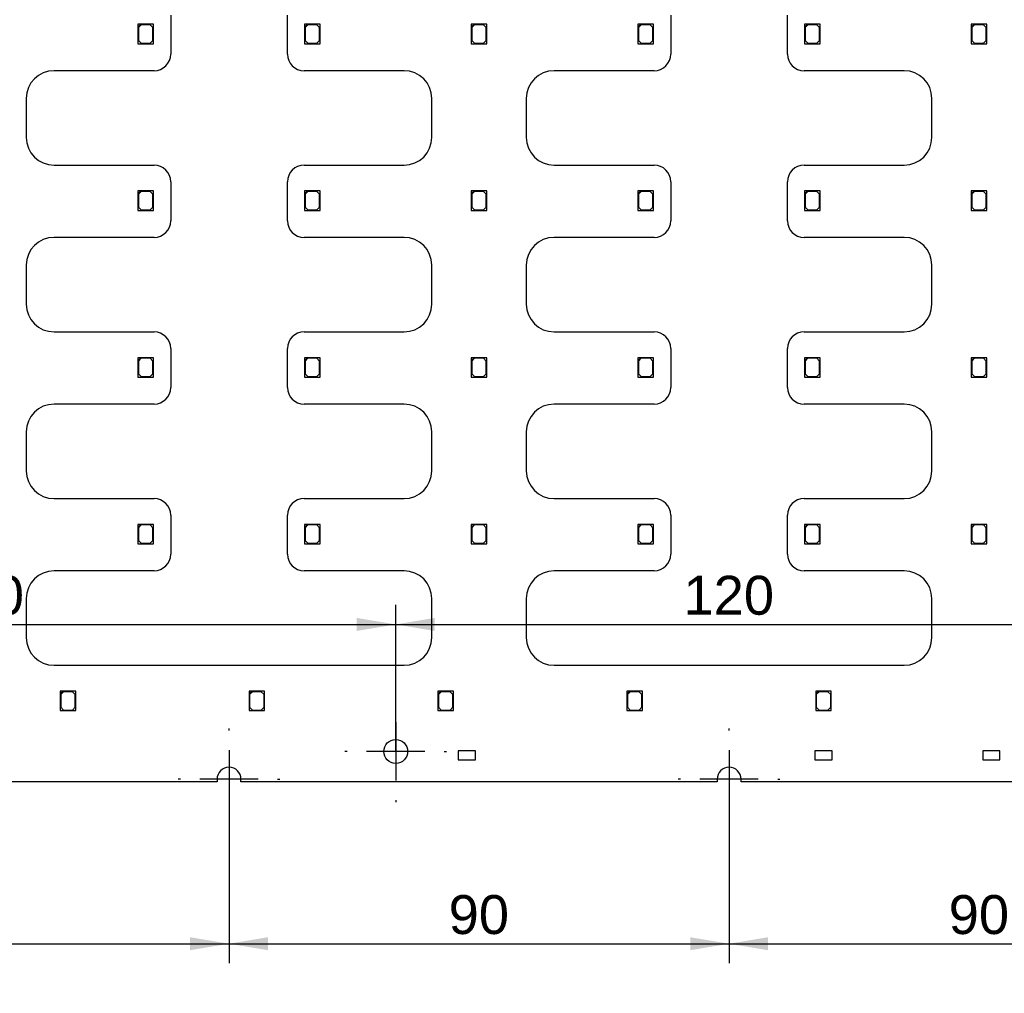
# Model space of a CAD drawing. Header units: millimetres. Extents: x 16 to 406, y 5 to 285.
# Tile 6 of 14: x 125 to 214, y 111 to 198. Entities that reach past the tile are written whole.
import ezdxf
from ezdxf.enums import TextEntityAlignment as Align
from ezdxf.lldxf.tags import DXFTag

# ---------------------------------------------------------------- set-up
doc = ezdxf.new("R2010")
doc.units = ezdxf.units.MM
doc.layers.add('Default', color=7, linetype='Continuous')
doc.layers.add('RECLED_519X261MM', color=7, linetype='Continuous')
doc.styles.add('SEACAD_Arial', font='arial.ttf')
tags = doc.linetypes.add('CENTER2', pattern=[28.575, 19.05, -3.175, 3.175, -3.175]).pattern_tags.tags
tags[10:11] = [DXFTag(74, 4), DXFTag(75, 0), DXFTag(340, '0'), DXFTag(46, 0.0), DXFTag(50, 0.0), DXFTag(44, 0.0), DXFTag(45, 0.0)]
tags[8:9] = [DXFTag(74, 4), DXFTag(75, 0), DXFTag(340, '0'), DXFTag(46, 0.0), DXFTag(50, 0.0), DXFTag(44, 0.0), DXFTag(45, 0.0)]
tags[6:7] = [DXFTag(74, 4), DXFTag(75, 0), DXFTag(340, '0'), DXFTag(46, 0.0), DXFTag(50, 0.0), DXFTag(44, 0.0), DXFTag(45, 0.0)]
tags[4:5] = [DXFTag(74, 4), DXFTag(75, 0), DXFTag(340, '0'), DXFTag(46, 0.0), DXFTag(50, 0.0), DXFTag(44, 0.0), DXFTag(45, 0.0)]
doc.dimstyles.new('ISO', dxfattribs={"dimtxt": 3.5, "dimasz": 3.5, "dimexe": 1.75, "dimexo": 0, "dimgap": 0.875, "dimtad": 1, "dimlfac": 2, "dimtxsty": 'SEACAD_Arial', "dimblk1": '_SE_FILLED', "dimblk2": '_SE_FILLED', "dimsah": 1, "dimcen": 1.75, "dimadec": 0, "dimazin": 0, "dimtfac": 0.5, "dimtdec": 3, "dimtmove": 0, "dimatfit": 3, "dimfxl": 1, "dimarcsym": 0})

# ---------------------------------------------------------------- blocks, each defined once
blk = doc.blocks.new('SEANNOT_GROUP10')
at = {"layer": 'Default', "color": 7, "linetype": 'CENTER2'}
for p, q in [((188.856, 134.44), (188.856, 134.64)), ((188.856, 132.69), (188.856, 127.44)), ((184.481, 130.065), (184.281, 130.065)), ((191.481, 130.065), (186.231, 130.065)), ((193.231, 130.065), (193.431, 130.065)), ((188.856, 125.69), (188.856, 125.49))]:
    blk.add_line(p, q, dxfattribs=at)
blk = doc.blocks.new('SEANNOT_GROUP11')
at = {"layer": 'Default', "color": 7, "linetype": 'CENTER2'}
for p, q in [((158.856, 136.94), (158.856, 137.14)), ((158.856, 135.19), (158.856, 129.94)), ((154.481, 132.565), (154.281, 132.565)), ((161.481, 132.565), (156.231, 132.565)), ((163.231, 132.565), (163.431, 132.565)), ((158.856, 128.19), (158.856, 127.99))]:
    blk.add_line(p, q, dxfattribs=at)
blk = doc.blocks.new('SEANNOT_GROUP12')
at = {"layer": 'Default', "color": 7, "linetype": 'CENTER2'}
for p, q in [((143.856, 134.44), (143.856, 134.64)), ((143.856, 132.69), (143.856, 127.44)), ((139.481, 130.065), (139.281, 130.065)), ((146.481, 130.065), (141.231, 130.065)), ((148.231, 130.065), (148.431, 130.065)), ((143.856, 125.69), (143.856, 125.49))]:
    blk.add_line(p, q, dxfattribs=at)
blk = doc.blocks.new('SE')
at = {"layer": 'RECLED_519X261MM', "color": 7, "linetype": 'Continuous'}
for p, q in [((138.606, 198.814), (138.606, 195.315)), ((149.106, 195.315), (149.106, 198.814)), ((183.606, 198.814), (183.606, 195.315)), ((194.106, 195.315), (194.106, 198.814)), ((135.906, 197.99), (135.656, 197.99)), ((135.656, 197.99), (135.656, 197.74)), ((135.656, 197.74), (135.906, 197.99)), ((135.656, 197.74), (135.656, 196.24)), ((135.956, 197.94), (135.706, 197.69)), ((135.706, 197.69), (135.706, 196.54)), ((137.056, 197.99), (135.906, 197.99)), ((136.756, 197.94), (135.956, 197.94)), ((137.006, 197.69), (136.756, 197.94)), ((137.006, 196.54), (137.006, 197.69)), ((137.056, 196.24), (137.056, 197.99)), ((150.906, 197.99), (150.656, 197.99)), ((150.656, 197.99), (150.656, 197.74)), ((150.656, 197.74), (150.906, 197.99)), ((150.656, 197.74), (150.656, 196.24)), ((150.956, 197.94), (150.706, 197.69)), ((150.706, 197.69), (150.706, 196.54)), ((152.056, 197.99), (150.906, 197.99)), ((151.756, 197.94), (150.956, 197.94)), ((152.006, 197.69), (151.756, 197.94)), ((152.006, 196.54), (152.006, 197.69)), ((152.056, 196.24), (152.056, 197.99)), ((165.906, 197.99), (165.656, 197.99)), ((165.656, 197.99), (165.656, 197.74)), ((165.656, 197.74), (165.906, 197.99)), ((165.656, 197.74), (165.656, 196.24)), ((165.956, 197.94), (165.706, 197.69)), ((165.706, 197.69), (165.706, 196.54)), ((167.056, 197.99), (165.906, 197.99)), ((166.756, 197.94), (165.956, 197.94)), ((167.006, 197.69), (166.756, 197.94)), ((167.006, 196.54), (167.006, 197.69)), ((167.056, 196.24), (167.056, 197.99)), ((180.906, 197.99), (180.656, 197.99)), ((180.656, 197.99), (180.656, 197.74)), ((180.656, 197.74), (180.906, 197.99)), ((180.656, 197.74), (180.656, 196.24)), ((180.956, 197.94), (180.706, 197.69)), ((180.706, 197.69), (180.706, 196.54)), ((182.056, 197.99), (180.906, 197.99)), ((181.756, 197.94), (180.956, 197.94)), ((182.006, 197.69), (181.756, 197.94)), ((182.006, 196.54), (182.006, 197.69)), ((182.056, 196.24), (182.056, 197.99)), ((195.906, 197.99), (195.656, 197.99)), ((195.656, 197.99), (195.656, 197.74)), ((195.656, 197.74), (195.906, 197.99)), ((195.656, 197.74), (195.656, 196.24)), ((195.956, 197.94), (195.706, 197.69)), ((195.706, 197.69), (195.706, 196.54)), ((197.056, 197.99), (195.906, 197.99)), ((196.756, 197.94), (195.956, 197.94)), ((197.006, 197.69), (196.756, 197.94)), ((197.006, 196.54), (197.006, 197.69)), ((197.056, 196.24), (197.056, 197.99)), ((210.906, 197.99), (210.656, 197.99)), ((210.656, 197.99), (210.656, 197.74)), ((210.656, 197.74), (210.906, 197.99)), ((210.656, 197.74), (210.656, 196.24)), ((210.956, 197.94), (210.706, 197.69)), ((210.706, 197.69), (210.706, 196.54)), ((212.056, 197.99), (210.906, 197.99)), ((211.756, 197.94), (210.956, 197.94)), ((212.006, 197.69), (211.756, 197.94)), ((212.006, 196.54), (212.006, 197.69)), ((212.056, 196.24), (212.056, 197.99)), ((135.656, 196.24), (137.056, 196.24)), ((135.706, 196.54), (135.956, 196.29)), ((135.956, 196.29), (136.756, 196.29)), ((136.756, 196.29), (137.006, 196.54)), ((150.656, 196.24), (152.056, 196.24)), ((150.706, 196.54), (150.956, 196.29)), ((150.956, 196.29), (151.756, 196.29)), ((151.756, 196.29), (152.006, 196.54)), ((165.656, 196.24), (167.056, 196.24)), ((165.706, 196.54), (165.956, 196.29)), ((165.956, 196.29), (166.756, 196.29)), ((166.756, 196.29), (167.006, 196.54)), ((180.656, 196.24), (182.056, 196.24)), ((180.706, 196.54), (180.956, 196.29)), ((180.956, 196.29), (181.756, 196.29)), ((181.756, 196.29), (182.006, 196.54)), ((195.656, 196.24), (197.056, 196.24)), ((195.706, 196.54), (195.956, 196.29)), ((195.956, 196.29), (196.756, 196.29)), ((196.756, 196.29), (197.006, 196.54)), ((210.656, 196.24), (212.056, 196.24)), ((210.706, 196.54), (210.956, 196.29)), ((210.956, 196.29), (211.756, 196.29)), ((211.756, 196.29), (212.006, 196.54)), ((137.105, 193.815), (128.106, 193.815)), ((159.606, 193.815), (150.607, 193.815)), ((182.105, 193.815), (173.106, 193.815)), ((204.606, 193.815), (195.607, 193.815)), ((125.606, 191.315), (125.606, 187.815)), ((162.106, 187.815), (162.106, 191.315)), ((170.606, 191.315), (170.606, 187.815)), ((207.106, 187.815), (207.106, 191.315)), ((128.106, 185.315), (137.105, 185.315)), ((150.607, 185.315), (159.606, 185.315)), ((173.106, 185.315), (182.105, 185.315)), ((195.607, 185.315), (204.606, 185.315)), ((138.606, 183.814), (138.606, 180.315)), ((149.106, 180.315), (149.106, 183.814)), ((183.606, 183.814), (183.606, 180.315)), ((194.106, 180.315), (194.106, 183.814)), ((135.906, 182.99), (135.656, 182.99)), ((135.656, 182.99), (135.656, 182.74)), ((135.656, 182.74), (135.906, 182.99)), ((135.656, 182.74), (135.656, 181.24)), ((135.956, 182.94), (135.706, 182.69)), ((135.706, 182.69), (135.706, 181.54)), ((137.056, 182.99), (135.906, 182.99)), ((136.756, 182.94), (135.956, 182.94)), ((137.006, 182.69), (136.756, 182.94)), ((137.006, 181.54), (137.006, 182.69)), ((137.056, 181.24), (137.056, 182.99)), ((150.906, 182.99), (150.656, 182.99)), ((150.656, 182.99), (150.656, 182.74)), ((150.656, 182.74), (150.906, 182.99)), ((150.656, 182.74), (150.656, 181.24)), ((150.956, 182.94), (150.706, 182.69)), ((150.706, 182.69), (150.706, 181.54)), ((152.056, 182.99), (150.906, 182.99)), ((151.756, 182.94), (150.956, 182.94)), ((152.006, 182.69), (151.756, 182.94)), ((152.006, 181.54), (152.006, 182.69)), ((152.056, 181.24), (152.056, 182.99)), ((165.906, 182.99), (165.656, 182.99)), ((165.656, 182.99), (165.656, 182.74)), ((165.656, 182.74), (165.906, 182.99)), ((165.656, 182.74), (165.656, 181.24)), ((165.956, 182.94), (165.706, 182.69)), ((165.706, 182.69), (165.706, 181.54)), ((167.056, 182.99), (165.906, 182.99)), ((166.756, 182.94), (165.956, 182.94)), ((167.006, 182.69), (166.756, 182.94)), ((167.006, 181.54), (167.006, 182.69)), ((167.056, 181.24), (167.056, 182.99)), ((180.906, 182.99), (180.656, 182.99)), ((180.656, 182.99), (180.656, 182.74)), ((180.656, 182.74), (180.906, 182.99)), ((180.656, 182.74), (180.656, 181.24)), ((180.956, 182.94), (180.706, 182.69)), ((180.706, 182.69), (180.706, 181.54)), ((182.056, 182.99), (180.906, 182.99)), ((181.756, 182.94), (180.956, 182.94)), ((182.006, 182.69), (181.756, 182.94)), ((182.006, 181.54), (182.006, 182.69)), ((182.056, 181.24), (182.056, 182.99)), ((195.906, 182.99), (195.656, 182.99)), ((195.656, 182.99), (195.656, 182.74)), ((195.656, 182.74), (195.906, 182.99)), ((195.656, 182.74), (195.656, 181.24)), ((195.956, 182.94), (195.706, 182.69)), ((195.706, 182.69), (195.706, 181.54)), ((197.056, 182.99), (195.906, 182.99)), ((196.756, 182.94), (195.956, 182.94)), ((197.006, 182.69), (196.756, 182.94)), ((197.006, 181.54), (197.006, 182.69)), ((197.056, 181.24), (197.056, 182.99)), ((210.906, 182.99), (210.656, 182.99)), ((210.656, 182.99), (210.656, 182.74)), ((210.656, 182.74), (210.906, 182.99)), ((210.656, 182.74), (210.656, 181.24)), ((210.956, 182.94), (210.706, 182.69)), ((210.706, 182.69), (210.706, 181.54)), ((212.056, 182.99), (210.906, 182.99)), ((211.756, 182.94), (210.956, 182.94)), ((212.006, 182.69), (211.756, 182.94)), ((212.006, 181.54), (212.006, 182.69)), ((212.056, 181.24), (212.056, 182.99)), ((135.656, 181.24), (137.056, 181.24)), ((135.706, 181.54), (135.956, 181.29)), ((135.956, 181.29), (136.756, 181.29)), ((136.756, 181.29), (137.006, 181.54)), ((150.656, 181.24), (152.056, 181.24)), ((150.706, 181.54), (150.956, 181.29)), ((150.956, 181.29), (151.756, 181.29)), ((151.756, 181.29), (152.006, 181.54)), ((165.656, 181.24), (167.056, 181.24)), ((165.706, 181.54), (165.956, 181.29)), ((165.956, 181.29), (166.756, 181.29)), ((166.756, 181.29), (167.006, 181.54)), ((180.656, 181.24), (182.056, 181.24)), ((180.706, 181.54), (180.956, 181.29)), ((180.956, 181.29), (181.756, 181.29)), ((181.756, 181.29), (182.006, 181.54)), ((195.656, 181.24), (197.056, 181.24)), ((195.706, 181.54), (195.956, 181.29)), ((195.956, 181.29), (196.756, 181.29)), ((196.756, 181.29), (197.006, 181.54)), ((210.656, 181.24), (212.056, 181.24)), ((210.706, 181.54), (210.956, 181.29)), ((210.956, 181.29), (211.756, 181.29)), ((211.756, 181.29), (212.006, 181.54)), ((137.105, 178.815), (128.106, 178.815)), ((159.606, 178.815), (150.607, 178.815)), ((182.105, 178.815), (173.106, 178.815)), ((204.606, 178.815), (195.607, 178.815)), ((125.606, 176.315), (125.606, 172.815)), ((162.106, 172.815), (162.106, 176.315)), ((170.606, 176.315), (170.606, 172.815)), ((207.106, 172.815), (207.106, 176.315)), ((128.106, 170.315), (137.105, 170.315)), ((150.607, 170.315), (159.606, 170.315)), ((173.106, 170.315), (182.105, 170.315)), ((195.607, 170.315), (204.606, 170.315)), ((138.606, 168.814), (138.606, 165.315)), ((149.106, 165.315), (149.106, 168.814)), ((183.606, 168.814), (183.606, 165.315)), ((194.106, 165.315), (194.106, 168.814)), ((135.906, 167.99), (135.656, 167.99)), ((135.656, 167.99), (135.656, 167.74)), ((135.656, 167.74), (135.906, 167.99)), ((135.656, 167.74), (135.656, 166.24)), ((135.956, 167.94), (135.706, 167.69)), ((135.706, 167.69), (135.706, 166.54)), ((137.056, 167.99), (135.906, 167.99)), ((136.756, 167.94), (135.956, 167.94)), ((137.006, 167.69), (136.756, 167.94)), ((137.006, 166.54), (137.006, 167.69)), ((137.056, 166.24), (137.056, 167.99)), ((150.906, 167.99), (150.656, 167.99)), ((150.656, 167.99), (150.656, 167.74)), ((150.656, 167.74), (150.906, 167.99)), ((150.656, 167.74), (150.656, 166.24)), ((150.956, 167.94), (150.706, 167.69)), ((150.706, 167.69), (150.706, 166.54)), ((152.056, 167.99), (150.906, 167.99)), ((151.756, 167.94), (150.956, 167.94)), ((152.006, 167.69), (151.756, 167.94)), ((152.006, 166.54), (152.006, 167.69)), ((152.056, 166.24), (152.056, 167.99)), ((165.906, 167.99), (165.656, 167.99)), ((165.656, 167.99), (165.656, 167.74)), ((165.656, 167.74), (165.906, 167.99)), ((165.656, 167.74), (165.656, 166.24)), ((165.956, 167.94), (165.706, 167.69)), ((165.706, 167.69), (165.706, 166.54)), ((167.056, 167.99), (165.906, 167.99)), ((166.756, 167.94), (165.956, 167.94)), ((167.006, 167.69), (166.756, 167.94)), ((167.006, 166.54), (167.006, 167.69)), ((167.056, 166.24), (167.056, 167.99)), ((180.906, 167.99), (180.656, 167.99)), ((180.656, 167.99), (180.656, 167.74)), ((180.656, 167.74), (180.906, 167.99)), ((180.656, 167.74), (180.656, 166.24)), ((180.956, 167.94), (180.706, 167.69)), ((180.706, 167.69), (180.706, 166.54)), ((182.056, 167.99), (180.906, 167.99)), ((181.756, 167.94), (180.956, 167.94)), ((182.006, 167.69), (181.756, 167.94)), ((182.006, 166.54), (182.006, 167.69)), ((182.056, 166.24), (182.056, 167.99)), ((195.906, 167.99), (195.656, 167.99)), ((195.656, 167.99), (195.656, 167.74)), ((195.656, 167.74), (195.906, 167.99)), ((195.656, 167.74), (195.656, 166.24)), ((195.956, 167.94), (195.706, 167.69)), ((195.706, 167.69), (195.706, 166.54)), ((197.056, 167.99), (195.906, 167.99)), ((196.756, 167.94), (195.956, 167.94)), ((197.006, 167.69), (196.756, 167.94)), ((197.006, 166.54), (197.006, 167.69)), ((197.056, 166.24), (197.056, 167.99)), ((210.906, 167.99), (210.656, 167.99)), ((210.656, 167.99), (210.656, 167.74)), ((210.656, 167.74), (210.906, 167.99)), ((210.656, 167.74), (210.656, 166.24)), ((210.956, 167.94), (210.706, 167.69)), ((210.706, 167.69), (210.706, 166.54)), ((212.056, 167.99), (210.906, 167.99)), ((211.756, 167.94), (210.956, 167.94)), ((212.006, 167.69), (211.756, 167.94)), ((212.006, 166.54), (212.006, 167.69)), ((212.056, 166.24), (212.056, 167.99)), ((135.656, 166.24), (137.056, 166.24)), ((135.706, 166.54), (135.956, 166.29)), ((135.956, 166.29), (136.756, 166.29)), ((136.756, 166.29), (137.006, 166.54)), ((150.656, 166.24), (152.056, 166.24)), ((150.706, 166.54), (150.956, 166.29)), ((150.956, 166.29), (151.756, 166.29)), ((151.756, 166.29), (152.006, 166.54)), ((165.656, 166.24), (167.056, 166.24)), ((165.706, 166.54), (165.956, 166.29)), ((165.956, 166.29), (166.756, 166.29)), ((166.756, 166.29), (167.006, 166.54)), ((180.656, 166.24), (182.056, 166.24)), ((180.706, 166.54), (180.956, 166.29)), ((180.956, 166.29), (181.756, 166.29)), ((181.756, 166.29), (182.006, 166.54)), ((195.656, 166.24), (197.056, 166.24)), ((195.706, 166.54), (195.956, 166.29)), ((195.956, 166.29), (196.756, 166.29)), ((196.756, 166.29), (197.006, 166.54)), ((210.656, 166.24), (212.056, 166.24)), ((210.706, 166.54), (210.956, 166.29)), ((210.956, 166.29), (211.756, 166.29)), ((211.756, 166.29), (212.006, 166.54)), ((137.105, 163.815), (128.106, 163.815)), ((159.606, 163.815), (150.607, 163.815)), ((182.105, 163.815), (173.106, 163.815)), ((204.606, 163.815), (195.607, 163.815)), ((125.606, 161.315), (125.606, 157.815)), ((162.106, 157.815), (162.106, 161.315)), ((170.606, 161.315), (170.606, 157.815)), ((207.106, 157.815), (207.106, 161.315)), ((128.106, 155.315), (137.105, 155.315)), ((150.607, 155.315), (159.606, 155.315)), ((173.106, 155.315), (182.105, 155.315)), ((195.607, 155.315), (204.606, 155.315)), ((138.606, 153.814), (138.606, 150.315)), ((149.106, 150.315), (149.106, 153.814)), ((183.606, 153.814), (183.606, 150.315)), ((194.106, 150.315), (194.106, 153.814)), ((135.906, 152.99), (135.656, 152.99)), ((135.656, 152.99), (135.656, 152.74)), ((135.656, 152.74), (135.906, 152.99)), ((135.656, 152.74), (135.656, 151.24)), ((135.956, 152.94), (135.706, 152.69)), ((135.706, 152.69), (135.706, 151.54)), ((137.056, 152.99), (135.906, 152.99)), ((136.756, 152.94), (135.956, 152.94)), ((137.006, 152.69), (136.756, 152.94)), ((137.006, 151.54), (137.006, 152.69)), ((137.056, 151.24), (137.056, 152.99)), ((150.906, 152.99), (150.656, 152.99)), ((150.656, 152.99), (150.656, 152.74)), ((150.656, 152.74), (150.906, 152.99)), ((150.656, 152.74), (150.656, 151.24)), ((150.956, 152.94), (150.706, 152.69)), ((150.706, 152.69), (150.706, 151.54)), ((152.056, 152.99), (150.906, 152.99)), ((151.756, 152.94), (150.956, 152.94)), ((152.006, 152.69), (151.756, 152.94)), ((152.006, 151.54), (152.006, 152.69)), ((152.056, 151.24), (152.056, 152.99)), ((165.906, 152.99), (165.656, 152.99)), ((165.656, 152.99), (165.656, 152.74)), ((165.656, 152.74), (165.906, 152.99)), ((165.656, 152.74), (165.656, 151.24)), ((165.956, 152.94), (165.706, 152.69)), ((165.706, 152.69), (165.706, 151.54)), ((167.056, 152.99), (165.906, 152.99)), ((166.756, 152.94), (165.956, 152.94)), ((167.006, 152.69), (166.756, 152.94)), ((167.006, 151.54), (167.006, 152.69)), ((167.056, 151.24), (167.056, 152.99)), ((180.906, 152.99), (180.656, 152.99)), ((180.656, 152.99), (180.656, 152.74)), ((180.656, 152.74), (180.906, 152.99)), ((180.656, 152.74), (180.656, 151.24)), ((180.956, 152.94), (180.706, 152.69)), ((180.706, 152.69), (180.706, 151.54)), ((182.056, 152.99), (180.906, 152.99)), ((181.756, 152.94), (180.956, 152.94)), ((182.006, 152.69), (181.756, 152.94)), ((182.006, 151.54), (182.006, 152.69)), ((182.056, 151.24), (182.056, 152.99)), ((195.906, 152.99), (195.656, 152.99)), ((195.656, 152.99), (195.656, 152.74)), ((195.656, 152.74), (195.906, 152.99)), ((195.656, 152.74), (195.656, 151.24)), ((195.956, 152.94), (195.706, 152.69)), ((195.706, 152.69), (195.706, 151.54)), ((197.056, 152.99), (195.906, 152.99)), ((196.756, 152.94), (195.956, 152.94)), ((197.006, 152.69), (196.756, 152.94)), ((197.006, 151.54), (197.006, 152.69)), ((197.056, 151.24), (197.056, 152.99)), ((210.906, 152.99), (210.656, 152.99)), ((210.656, 152.99), (210.656, 152.74)), ((210.656, 152.74), (210.906, 152.99)), ((210.656, 152.74), (210.656, 151.24)), ((210.956, 152.94), (210.706, 152.69)), ((210.706, 152.69), (210.706, 151.54)), ((212.056, 152.99), (210.906, 152.99)), ((211.756, 152.94), (210.956, 152.94)), ((212.006, 152.69), (211.756, 152.94)), ((212.006, 151.54), (212.006, 152.69)), ((212.056, 151.24), (212.056, 152.99)), ((135.706, 151.54), (135.956, 151.29)), ((136.756, 151.29), (137.006, 151.54)), ((150.706, 151.54), (150.956, 151.29)), ((151.756, 151.29), (152.006, 151.54)), ((165.706, 151.54), (165.956, 151.29)), ((166.756, 151.29), (167.006, 151.54)), ((180.706, 151.54), (180.956, 151.29)), ((181.756, 151.29), (182.006, 151.54)), ((195.706, 151.54), (195.956, 151.29)), ((196.756, 151.29), (197.006, 151.54)), ((210.706, 151.54), (210.956, 151.29)), ((211.756, 151.29), (212.006, 151.54)), ((135.656, 151.24), (137.056, 151.24)), ((135.956, 151.29), (136.756, 151.29)), ((150.656, 151.24), (152.056, 151.24)), ((150.956, 151.29), (151.756, 151.29)), ((165.656, 151.24), (167.056, 151.24)), ((165.956, 151.29), (166.756, 151.29)), ((180.656, 151.24), (182.056, 151.24)), ((180.956, 151.29), (181.756, 151.29)), ((195.656, 151.24), (197.056, 151.24)), ((195.956, 151.29), (196.756, 151.29)), ((210.656, 151.24), (212.056, 151.24)), ((210.956, 151.29), (211.756, 151.29)), ((137.105, 148.815), (128.106, 148.815)), ((159.606, 148.815), (150.607, 148.815)), ((182.105, 148.815), (173.106, 148.815)), ((204.606, 148.815), (195.607, 148.815)), ((125.606, 146.315), (125.606, 142.815)), ((162.106, 142.815), (162.106, 146.315)), ((170.606, 146.315), (170.606, 142.815)), ((207.106, 142.815), (207.106, 146.315)), ((128.106, 140.315), (159.606, 140.315)), ((173.106, 140.315), (204.606, 140.315)), ((128.906, 137.99), (128.656, 137.99)), ((128.656, 137.99), (128.656, 137.74)), ((128.656, 137.74), (128.906, 137.99)), ((128.656, 137.74), (128.656, 136.24)), ((128.956, 137.94), (128.706, 137.69)), ((128.706, 137.69), (128.706, 136.54)), ((130.056, 137.99), (128.906, 137.99)), ((129.756, 137.94), (128.956, 137.94)), ((130.006, 137.69), (129.756, 137.94)), ((130.006, 136.54), (130.006, 137.69)), ((130.056, 136.24), (130.056, 137.99)), ((145.906, 137.99), (145.656, 137.99)), ((145.656, 137.99), (145.656, 137.74)), ((145.656, 137.74), (145.906, 137.99)), ((145.656, 137.74), (145.656, 136.24)), ((145.956, 137.94), (145.706, 137.69)), ((145.706, 137.69), (145.706, 136.54)), ((147.056, 137.99), (145.906, 137.99)), ((146.756, 137.94), (145.956, 137.94)), ((147.006, 137.69), (146.756, 137.94)), ((147.006, 136.54), (147.006, 137.69)), ((147.056, 136.24), (147.056, 137.99)), ((162.906, 137.99), (162.656, 137.99)), ((162.656, 137.99), (162.656, 137.74)), ((162.656, 137.74), (162.906, 137.99)), ((162.656, 137.74), (162.656, 136.24)), ((162.956, 137.94), (162.706, 137.69)), ((162.706, 137.69), (162.706, 136.54)), ((164.056, 137.99), (162.906, 137.99)), ((163.756, 137.94), (162.956, 137.94)), ((164.006, 137.69), (163.756, 137.94)), ((164.006, 136.54), (164.006, 137.69)), ((164.056, 136.24), (164.056, 137.99)), ((179.906, 137.99), (179.656, 137.99)), ((179.656, 137.99), (179.656, 137.74)), ((179.656, 137.74), (179.906, 137.99)), ((179.656, 137.74), (179.656, 136.24)), ((179.956, 137.94), (179.706, 137.69)), ((179.706, 137.69), (179.706, 136.54)), ((181.056, 137.99), (179.906, 137.99)), ((180.756, 137.94), (179.956, 137.94)), ((181.006, 137.69), (180.756, 137.94)), ((181.006, 136.54), (181.006, 137.69)), ((181.056, 136.24), (181.056, 137.99)), ((196.906, 137.99), (196.656, 137.99)), ((196.656, 137.99), (196.656, 137.74)), ((196.656, 137.74), (196.906, 137.99)), ((196.656, 137.74), (196.656, 136.24)), ((196.956, 137.94), (196.706, 137.69)), ((196.706, 137.69), (196.706, 136.54)), ((198.056, 137.99), (196.906, 137.99)), ((197.756, 137.94), (196.956, 137.94)), ((198.006, 137.69), (197.756, 137.94)), ((198.006, 136.54), (198.006, 137.69)), ((198.056, 136.24), (198.056, 137.99)), ((128.706, 136.54), (128.956, 136.29)), ((129.756, 136.29), (130.006, 136.54)), ((145.706, 136.54), (145.956, 136.29)), ((146.756, 136.29), (147.006, 136.54)), ((162.706, 136.54), (162.956, 136.29)), ((163.756, 136.29), (164.006, 136.54)), ((179.706, 136.54), (179.956, 136.29)), ((180.756, 136.29), (181.006, 136.54)), ((196.706, 136.54), (196.956, 136.29)), ((197.756, 136.29), (198.006, 136.54)), ((128.656, 136.24), (130.056, 136.24)), ((128.956, 136.29), (129.756, 136.29)), ((145.656, 136.24), (147.056, 136.24)), ((145.956, 136.29), (146.756, 136.29)), ((162.656, 136.24), (164.056, 136.24)), ((162.956, 136.29), (163.756, 136.29)), ((179.656, 136.24), (181.056, 136.24)), ((179.956, 136.29), (180.756, 136.29)), ((196.656, 136.24), (198.056, 136.24)), ((196.956, 136.29), (197.756, 136.29)), ((166.031, 132.615), (164.481, 132.615)), ((164.481, 132.615), (164.481, 131.815)), ((166.031, 131.815), (166.031, 132.615)), ((198.131, 132.615), (196.581, 132.615)), ((196.581, 132.615), (196.581, 131.815)), ((198.131, 131.815), (198.131, 132.615)), ((213.231, 132.615), (211.681, 132.615)), ((211.681, 132.615), (211.681, 131.815)), ((213.231, 131.815), (213.231, 132.615)), ((164.481, 131.815), (166.031, 131.815)), ((196.581, 131.815), (198.131, 131.815)), ((211.681, 131.815), (213.231, 131.815)), ((142.781, 129.815), (99.931, 129.815)), ((142.781, 130.065), (142.781, 129.815)), ((144.931, 129.815), (144.931, 130.065)), ((187.781, 129.815), (144.931, 129.815)), ((187.781, 130.065), (187.781, 129.815)), ((189.931, 129.815), (189.931, 130.065)), ((232.781, 129.815), (189.931, 129.815))]:
    blk.add_line(p, q, dxfattribs=at)
blk.add_circle((158.856, 132.565), 1.075, dxfattribs=at)
for centre, radius, start, end in [((137.105, 195.315), 1.501, 270, 0), ((150.607, 195.315), 1.501, 180, 270), ((182.105, 195.315), 1.501, 270, 0), ((195.607, 195.315), 1.501, 180, 270), ((128.106, 191.315), 2.5, 90, 180), ((159.606, 191.315), 2.5, 0, 90), ((173.106, 191.315), 2.5, 90, 180), ((204.606, 191.315), 2.5, 0, 90), ((128.106, 187.815), 2.5, 180, 270), ((159.606, 187.815), 2.5, 270, 0), ((173.106, 187.815), 2.5, 180, 270), ((204.606, 187.815), 2.5, 270, 0), ((137.105, 183.814), 1.501, 0, 90), ((150.607, 183.814), 1.501, 90, 180), ((182.105, 183.814), 1.501, 0, 90), ((195.607, 183.814), 1.501, 90, 180), ((137.105, 180.315), 1.501, 270, 0), ((150.607, 180.315), 1.501, 180, 270), ((182.105, 180.315), 1.501, 270, 0), ((195.607, 180.315), 1.501, 180, 270), ((128.106, 176.315), 2.5, 90, 180), ((159.606, 176.315), 2.5, 0, 90), ((173.106, 176.315), 2.5, 90, 180), ((204.606, 176.315), 2.5, 0, 90), ((128.106, 172.815), 2.5, 180, 270), ((159.606, 172.815), 2.5, 270, 0), ((173.106, 172.815), 2.5, 180, 270), ((204.606, 172.815), 2.5, 270, 0), ((137.105, 168.814), 1.501, 0, 90), ((150.607, 168.814), 1.501, 90, 180), ((182.105, 168.814), 1.501, 0, 90), ((195.607, 168.814), 1.501, 90, 180), ((137.105, 165.315), 1.501, 270, 0), ((150.607, 165.315), 1.501, 180, 270), ((182.105, 165.315), 1.501, 270, 0), ((195.607, 165.315), 1.501, 180, 270), ((128.106, 161.315), 2.5, 90, 180), ((159.606, 161.315), 2.5, 0, 90), ((173.106, 161.315), 2.5, 90, 180), ((204.606, 161.315), 2.5, 0, 90), ((128.106, 157.815), 2.5, 180, 270), ((159.606, 157.815), 2.5, 270, 0), ((173.106, 157.815), 2.5, 180, 270), ((204.606, 157.815), 2.5, 270, 0), ((137.105, 153.814), 1.501, 0, 90), ((150.607, 153.814), 1.501, 90, 180), ((182.105, 153.814), 1.501, 0, 90), ((195.607, 153.814), 1.501, 90, 180), ((137.105, 150.315), 1.501, 270, 0), ((150.607, 150.315), 1.501, 180, 270), ((182.105, 150.315), 1.501, 270, 0), ((195.607, 150.315), 1.501, 180, 270), ((128.106, 146.315), 2.5, 90, 180), ((159.606, 146.315), 2.5, 0, 90), ((173.106, 146.315), 2.5, 90, 180), ((204.606, 146.315), 2.5, 0, 90), ((128.106, 142.815), 2.5, 180, 270), ((159.606, 142.815), 2.5, 270, 0), ((173.106, 142.815), 2.5, 180, 270), ((204.606, 142.815), 2.5, 270, 0), ((143.856, 130.065), 1.075, 0, 180), ((188.856, 130.065), 1.075, 0, 180)]:
    blk.add_arc(centre, radius, start, end, dxfattribs=at)
blk = doc.blocks.new('DMBLK7')
at = {"layer": 'Default', "linetype": 'Continuous'}
for points in [[(102.356, 114.679), (102.356, 115.846), (98.856, 115.263)], [(140.356, 114.679), (143.856, 115.263), (140.356, 115.846)]]:
    blk.add_hatch(color=7, dxfattribs=at).paths.add_polyline_path(points)
at = {"layer": 'Default', "color": 7, "linetype": 'Continuous'}
for p, q in [((98.856, 130.065), (98.856, 113.513)), ((143.856, 130.065), (143.856, 113.513)), ((98.856, 115.263), (143.856, 115.263))]:
    blk.add_line(p, q, dxfattribs=at)
at = {"layer": 'Default', "color": 7, "linetype": 'Continuous', "style": 'SEACAD_Arial'}
blk.add_text('90', height=3.5, dxfattribs=at).set_placement((118.617, 119.638), align=Align.TOP_LEFT)
blk = doc.blocks.new('_SE_FILLED')
at = {"color": 0}
blk.add_line((0, 0), (-1, 0), dxfattribs=at)
blk.add_solid([(0, 0), (-1, -0.1665), (-1, 0.1665), (0, 0)], dxfattribs=at)
blk = doc.blocks.new('DMBLK8')
at = {"layer": 'Default', "linetype": 'Continuous'}
for points in [[(147.356, 114.679), (147.356, 115.846), (143.856, 115.263)], [(185.356, 114.679), (188.856, 115.263), (185.356, 115.846)]]:
    blk.add_hatch(color=7, dxfattribs=at).paths.add_polyline_path(points)
at = {"layer": 'Default', "color": 7, "linetype": 'Continuous'}
for p, q in [((143.856, 130.065), (143.856, 113.513)), ((188.856, 130.065), (188.856, 113.513)), ((143.856, 115.263), (188.856, 115.263))]:
    blk.add_line(p, q, dxfattribs=at)
at = {"layer": 'Default', "color": 7, "linetype": 'Continuous', "style": 'SEACAD_Arial'}
blk.add_text('90', height=3.5, dxfattribs=at).set_placement((163.617, 119.638), align=Align.TOP_LEFT)
blk = doc.blocks.new('DMBLK9')
at = {"layer": 'Default', "linetype": 'Continuous'}
for points in [[(192.356, 114.679), (192.356, 115.846), (188.856, 115.263)], [(230.356, 114.679), (233.856, 115.263), (230.356, 115.846)]]:
    blk.add_hatch(color=7, dxfattribs=at).paths.add_polyline_path(points)
at = {"layer": 'Default', "color": 7, "linetype": 'Continuous'}
for p, q in [((188.856, 130.065), (188.856, 113.513)), ((233.856, 130.065), (233.856, 113.513)), ((188.856, 115.263), (233.856, 115.263))]:
    blk.add_line(p, q, dxfattribs=at)
at = {"layer": 'Default', "color": 7, "linetype": 'Continuous', "style": 'SEACAD_Arial'}
blk.add_text('90', height=3.5, dxfattribs=at).set_placement((208.617, 119.638), align=Align.TOP_LEFT)
blk = doc.blocks.new('DMBLK15')
at = {"layer": 'Default', "linetype": 'Continuous'}
for points in [[(63.306, 104.063), (63.306, 105.463), (59.106, 104.763)], [(314.406, 104.063), (318.606, 104.763), (314.406, 105.463)]]:
    blk.add_hatch(color=7, dxfattribs=at).paths.add_polyline_path(points)
at = {"layer": 'Default', "color": 7, "linetype": 'Continuous'}
for p, q in [((59.106, 131.315), (59.106, 102.663)), ((318.606, 131.315), (318.606, 102.663)), ((59.106, 104.763), (318.606, 104.763))]:
    blk.add_line(p, q, dxfattribs=at)
at = {"layer": 'Default', "color": 7, "linetype": 'Continuous', "style": 'SEACAD_Arial'}
blk.add_text('519', height=4.2, dxfattribs=at).set_placement((183.926, 110.013), align=Align.TOP_LEFT)
blk = doc.blocks.new('DMBLK18')
at = {"layer": 'Default', "linetype": 'Continuous'}
for points in [[(162.356, 144.575), (158.856, 143.992), (162.356, 143.409)], [(215.356, 144.575), (215.356, 143.409), (218.856, 143.992)]]:
    blk.add_hatch(color=7, dxfattribs=at).paths.add_polyline_path(points)
at = {"layer": 'Default', "color": 7, "linetype": 'Continuous'}
for p, q in [((158.856, 132.565), (158.856, 145.742)), ((218.856, 132.565), (218.856, 145.742)), ((158.856, 143.992), (218.856, 143.992))]:
    blk.add_line(p, q, dxfattribs=at)
at = {"layer": 'Default', "color": 7, "linetype": 'Continuous', "style": 'SEACAD_Arial'}
blk.add_text('120', height=3.5, dxfattribs=at).set_placement((184.747, 148.367), align=Align.TOP_LEFT)
blk = doc.blocks.new('DMBLK19')
at = {"layer": 'Default', "linetype": 'Continuous'}
for points in [[(87.356, 144.575), (83.856, 143.992), (87.356, 143.409)], [(155.356, 144.575), (155.356, 143.409), (158.856, 143.992)]]:
    blk.add_hatch(color=7, dxfattribs=at).paths.add_polyline_path(points)
at = {"layer": 'Default', "color": 7, "linetype": 'Continuous'}
for p, q in [((83.856, 132.565), (83.856, 145.742)), ((158.856, 137.14), (158.856, 145.742)), ((83.856, 143.992), (158.856, 143.992))]:
    blk.add_line(p, q, dxfattribs=at)
at = {"layer": 'Default', "color": 7, "linetype": 'Continuous', "style": 'SEACAD_Arial'}
blk.add_text('150', height=3.5, dxfattribs=at).set_placement((117.247, 148.367), align=Align.TOP_LEFT)

msp = doc.modelspace()

# ---------------------------------------------------------------- block references
at = {"layer": 'Default'}
for name in ['SE', 'SEANNOT_GROUP11', 'SEANNOT_GROUP12', 'SEANNOT_GROUP10']:
    msp.add_blockref(name, (0, 0), dxfattribs=at)

# ---------------------------------------------------------------- dimensions: what is measured, and where the dimension line sits
at = {"layer": 'Default', "color": 7, "linetype": 'Continuous'}
for base, p1, p2, picture, middle in [((83.8561, 143.9919), (83.8561, 132.5645), (158.8561, 132.5645), 'DMBLK19', (121.3561, 143.9919)), ((158.8561, 143.9919), (158.8561, 132.5645), (218.8561, 132.5645), 'DMBLK18', (188.8561, 143.9919)), ((98.8561, 115.2627), (98.8561, 130.0645), (143.8561, 130.0645), 'DMBLK7', (121.3561, 115.2627)), ((143.8561, 115.2627), (143.8561, 130.0645), (188.8561, 130.0645), 'DMBLK8', (166.3561, 115.2627)), ((188.8561, 115.2627), (188.8561, 130.0645), (233.8561, 130.0645), 'DMBLK9', (211.3561, 115.2627))]:
    dim = msp.add_linear_dim(base=base, p1=p1, p2=p2, angle=0, text='\\A1;<>', dimstyle='ISO', dxfattribs=at)
    dim.commit()
    dim.dimension.update_dxf_attribs({"geometry": picture, "text_midpoint": middle, "dimtype": 161})
dim = msp.add_linear_dim(base=(318.6061, 104.7627), p1=(59.1061, 138.8139), p2=(318.6061, 131.3145), text='\\A1;<>', dimstyle='ISO', override={"dimtxt": 4.2, "dimasz": 4.2, "dimexe": 2.1, "dimgap": 1.05, "dimcen": 2.1}, dxfattribs=at)
dim.commit()
dim.dimension.update_dxf_attribs({"geometry": 'DMBLK15', "text_midpoint": (188.8561, 104.7627), "dimtype": 160})

doc.saveas('drawing.dxf')
